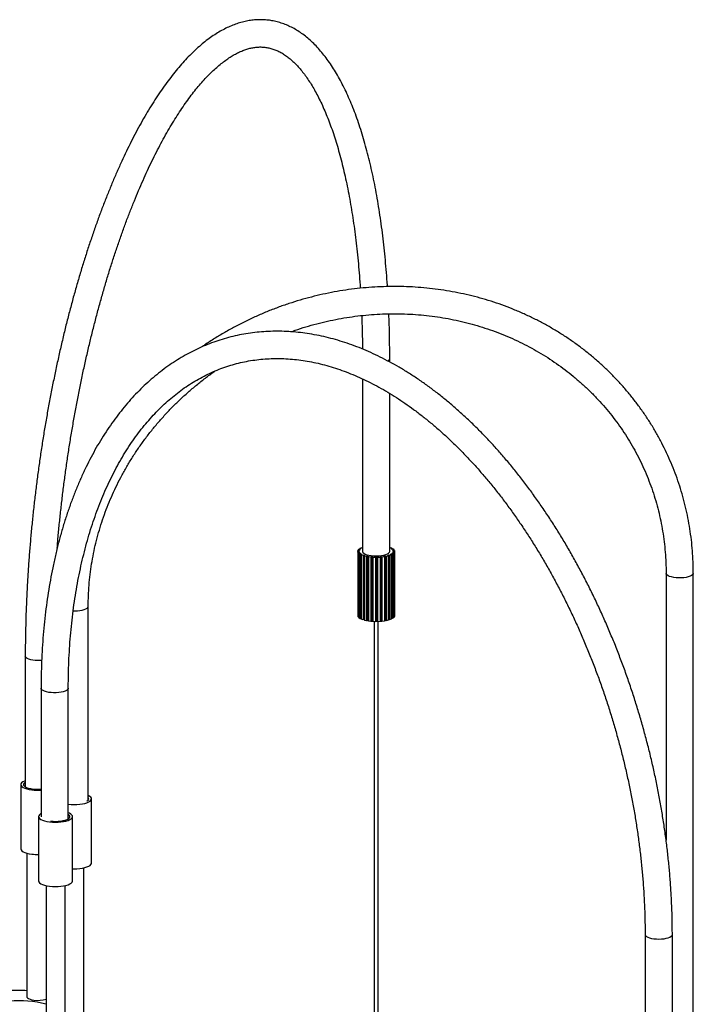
# Paper-space layout '_Dimétrica' of a CAD drawing. Header units: millimetres. Extents: x -745 to 498, y -217 to 1585.
# Tile 3 of 3: x 1 to 495, y 863 to 1585. Entities that reach past the tile are written whole.
import ezdxf

# ---------------------------------------------------------------- set-up
doc = ezdxf.new("R2010")
doc.units = ezdxf.units.MM

psp = doc.layouts.new('_Dimétrica')

# ---------------------------------------------------------------- linework, layer by layer
at = {"color": 7, "linetype": 'Continuous', "lineweight": 25}
for p, q in [((272.12, 1333.57), (272.12, 1336.14)), ((252.12, 1321.22), (252.12, 1194.72)), ((272.12, 1194.72), (272.12, 1310.5)), ((248.58, 1194.59), (248.68, 1195.26)), ((249.62, 1194.58), (248.58, 1194.59)), ((248.58, 1194.59), (248.58, 1147.45)), ((248.68, 1195.26), (249.72, 1195.24)), ((248.69, 1194.13), (249.71, 1194.2)), ((249.1, 1193.48), (248.69, 1194.13)), ((248.69, 1194.13), (248.69, 1146.99)), ((248.92, 1195.72), (249.51, 1196.36)), ((249.91, 1195.62), (248.92, 1195.72)), ((248.92, 1195.72), (248.92, 1195.26)), ((250.12, 1193.55), (249.1, 1193.48)), ((249.1, 1193.48), (249.1, 1146.34)), ((249.51, 1196.36), (250.5, 1196.26)), ((249.55, 1193.04), (250.49, 1193.19)), ((250.43, 1192.44), (249.55, 1193.04)), ((249.55, 1193.04), (249.55, 1145.89)), ((249.62, 1194.58), (249.62, 1194.19)), ((250.08, 1196.78), (251.13, 1197.35)), ((250.97, 1196.6), (250.08, 1196.78)), ((250.08, 1196.78), (250.08, 1196.3)), ((250.12, 1193.55), (250.12, 1193.13)), ((251.37, 1192.59), (250.43, 1192.44)), ((250.43, 1192.44), (250.43, 1145.3)), ((251.13, 1197.35), (252.02, 1197.17)), ((251.2, 1192.05), (251.99, 1192.27)), ((252.5, 1191.54), (251.2, 1192.05)), ((251.2, 1192.05), (251.2, 1144.91)), ((251.37, 1192.59), (251.37, 1192.09)), ((252, 1197.72), (252.12, 1197.75)), ((252.12, 1197.68), (252, 1197.72)), ((252, 1197.72), (252, 1197.17)), ((253.29, 1191.76), (252.5, 1191.54)), ((252.5, 1191.54), (252.5, 1144.4)), ((253.29, 1191.76), (253.29, 1144.62)), ((253.53, 1191.23), (254.13, 1191.51)), ((270.4, 1191.59), (271.02, 1191.32)), ((272.03, 1191.64), (271.21, 1191.86)), ((271.21, 1144.72), (271.21, 1191.86)), ((273.28, 1192.16), (272.03, 1191.64)), ((272.03, 1191.64), (272.03, 1144.5)), ((272.12, 1197.3), (272.85, 1197.46)), ((272.46, 1192.38), (273.28, 1192.16)), ((272.85, 1197.46), (273.95, 1196.91)), ((274.01, 1192.56), (273.06, 1192.7)), ((273.06, 1192.22), (273.06, 1192.7)), ((273.95, 1196.91), (273.08, 1196.72)), ((273.28, 1192.16), (273.28, 1145.02)), ((273.58, 1196.38), (274.56, 1196.49)), ((273.88, 1193.31), (274.83, 1193.17)), ((273.95, 1196.91), (273.95, 1196.42)), ((274.83, 1193.17), (274.01, 1192.56)), ((274.01, 1192.56), (274.01, 1145.42)), ((275.24, 1193.61), (274.22, 1193.67)), ((274.22, 1193.26), (274.22, 1193.67)), ((275.21, 1195.86), (274.23, 1195.74)), ((274.46, 1195.37), (275.5, 1195.4)), ((274.56, 1196.49), (275.21, 1195.86)), ((274.56, 1194.33), (275.59, 1194.27)), ((275.65, 1194.74), (274.62, 1194.71)), ((274.62, 1194.33), (274.62, 1194.71)), ((274.83, 1193.17), (274.83, 1146.03)), ((275.21, 1195.86), (275.21, 1195.39)), ((275.59, 1194.27), (275.24, 1193.61)), ((275.24, 1193.61), (275.24, 1146.47)), ((275.5, 1195.4), (275.65, 1194.74)), ((275.59, 1194.27), (275.59, 1147.13)), ((275.65, 1194.74), (275.65, 1147.6)), ((255.17, 1190.84), (253.53, 1191.23)), ((253.53, 1191.23), (253.53, 1144.09)), ((255.77, 1191.13), (255.17, 1190.84)), ((255.17, 1190.84), (255.17, 1143.7)), ((255.77, 1191.13), (255.77, 1143.99)), ((256.41, 1190.62), (256.78, 1190.95)), ((258.28, 1190.39), (256.41, 1190.62)), ((256.41, 1190.62), (256.41, 1143.48)), ((258.65, 1190.71), (258.28, 1190.39)), ((258.28, 1190.39), (258.28, 1143.25)), ((258.65, 1190.71), (258.65, 1143.57)), ((259.64, 1190.28), (259.75, 1190.62)), ((261.63, 1190.21), (259.64, 1190.28)), ((259.64, 1190.28), (259.64, 1143.14)), ((261.74, 1190.55), (261.63, 1190.21)), ((261.63, 1190.21), (261.63, 1143.07)), ((261.74, 1190.55), (261.74, 1143.41)), ((263.03, 1190.21), (262.88, 1190.56)), ((262.88, 1143.42), (262.88, 1190.56)), ((265.01, 1190.31), (263.03, 1190.21)), ((263.03, 1190.21), (263.03, 1143.07)), ((264.86, 1190.65), (265.01, 1190.31)), ((265.01, 1190.31), (265.01, 1143.17)), ((266.36, 1190.43), (265.96, 1190.75)), ((265.96, 1143.61), (265.96, 1190.75)), ((268.2, 1190.69), (266.36, 1190.43)), ((266.36, 1190.43), (266.36, 1143.29)), ((267.81, 1191.01), (268.2, 1190.69)), ((268.2, 1190.69), (268.2, 1143.54)), ((269.42, 1190.92), (268.8, 1191.19)), ((268.8, 1144.05), (268.8, 1191.19)), ((271.02, 1191.32), (269.42, 1190.92)), ((269.42, 1190.92), (269.42, 1143.78)), ((271.02, 1191.32), (271.02, 1144.18)), ((474.92, 1178.57), (474.92, 983.01)), ((494.92, 848.59), (494.92, 1178.57)), ((50.83, 1012.29), (50.83, 1154.34)), ((248.69, 1147.45), (248.58, 1147.45)), ((249.1, 1146.34), (248.69, 1146.99)), ((249.55, 1146.37), (249.1, 1146.34)), ((250.43, 1145.3), (249.55, 1145.89)), ((251.2, 1145.42), (250.43, 1145.3)), ((252.5, 1144.4), (251.2, 1144.91)), ((253.29, 1144.62), (252.5, 1144.4)), ((255.17, 1143.7), (253.53, 1144.09)), ((255.77, 1143.99), (255.17, 1143.7)), ((258.28, 1143.25), (256.41, 1143.48)), ((258.65, 1143.57), (258.28, 1143.25)), ((261.63, 1143.07), (259.64, 1143.14)), ((260.62, 1143.1), (260.62, 247.19)), ((261.74, 1143.41), (261.63, 1143.07)), ((263.03, 1143.07), (262.88, 1143.42)), ((265.01, 1143.17), (263.03, 1143.07)), ((263.62, 247.19), (263.62, 1143.1)), ((266.36, 1143.29), (265.96, 1143.61)), ((268.2, 1143.54), (266.36, 1143.29)), ((269.42, 1143.78), (268.8, 1144.05)), ((271.02, 1144.18), (269.42, 1143.78)), ((272.03, 1144.5), (271.21, 1144.72)), ((273.28, 1145.02), (272.03, 1144.5)), ((274.01, 1145.42), (273.28, 1145.53)), ((274.83, 1146.03), (274.01, 1145.42)), ((275.24, 1146.47), (274.83, 1146.5)), ((275.59, 1147.13), (275.24, 1146.47)), ((275.65, 1147.6), (275.59, 1147.59)), ((4.63, 1117.87), (4.63, 1022)), ((16.2, 1094.3), (16.2, 1000.02)), ((36.2, 998.6), (36.2, 1094.3)), ((1.32, 1023.69), (1.32, 976.55)), ((53.19, 966.06), (53.19, 1013.2)), ((14.37, 1000.2), (14.37, 953.06)), ((39.37, 953.06), (39.37, 1000.2)), ((5.82, 973.35), (5.82, 868.13)), ((47.69, 855.64), (47.69, 962.61)), ((19.87, 949.61), (19.87, 842.7)), ((33.87, 843.08), (33.87, 949.61)), ((459.53, 913.72), (459.53, 772.3)), ((479.53, 772.3), (479.53, 913.72))]:
    psp.add_line(p, q, dxfattribs=at)
at = {"color": 8, "linetype": 'Continuous', "lineweight": 25}
psp.add_line((16.34, 1093.76), (16.2, 1094.3), dxfattribs=at)
at = {"color": 7, "linetype": 'Continuous', "lineweight": 25, "flags": 128}
for points in [[(252.12, 1194.72), (252.14, 1194.49), (252.45, 1193.87), (253.1, 1193.27), (254.08, 1192.73), (255.36, 1192.26), (256.87, 1191.88), (258.58, 1191.6)], [(258.58, 1191.6), (260.41, 1191.43), (262.31, 1191.38), (264.2, 1191.46), (266.01, 1191.65), (267.68, 1191.95), (269.16, 1192.35), (270.37, 1192.83), (271.29, 1193.39), (271.88, 1193.99), (272.11, 1194.62), (272.12, 1194.72)], [(271.21, 1144.72), (271.12, 1144.68), (271.02, 1144.65)], [(4.63, 1026.52), (3.94, 1026.24), (2.79, 1025.65), (1.96, 1025), (1.46, 1024.31), (1.33, 1023.61), (1.55, 1022.9), (2.13, 1022.22), (3.04, 1021.59), (4.26, 1021.01), (5.76, 1020.51), (7.49, 1020.1), (9.41, 1019.8)], [(4.63, 1025.38), (4.39, 1025.23), (3.7, 1024.62), (3.36, 1023.99), (3.38, 1023.34), (3.75, 1022.71), (4.46, 1022.11), (5.5, 1021.56), (6.82, 1021.09), (8.37, 1020.7), (10.11, 1020.42)], [(36.27, 1009.3), (38.31, 1009.11), (40.42, 1009.04), (42.54, 1009.08), (44.6, 1009.24), (46.55, 1009.52), (48.33, 1009.9), (49.9, 1010.38), (51.19, 1010.94), (52.19, 1011.56), (52.85, 1012.24), (53.17, 1012.93), (53.12, 1013.64), (52.72, 1014.33), (51.97, 1015), (50.9, 1015.61), (50.83, 1015.64)], [(49.95, 1011.55), (50.13, 1011.67), (50.82, 1012.27), (51.16, 1012.91), (51.14, 1013.55), (50.83, 1014.11)], [(16.2, 1002.37), (15.83, 1002.16), (15, 1001.51), (14.51, 1000.82), (14.37, 1000.11), (14.6, 999.41), (15.17, 998.73), (16.08, 998.09), (17.31, 997.52), (18.81, 997.02), (20.54, 996.61), (22.45, 996.3)], [(22.45, 996.3), (24.49, 996.11), (26.6, 996.03), (28.71, 996.08), (30.78, 996.24), (32.73, 996.52), (34.51, 996.9), (36.07, 997.38), (37.37, 997.94), (38.36, 998.56), (39.03, 999.23), (39.34, 999.93), (39.3, 1000.64), (38.9, 1001.33), (38.15, 1001.99), (37.08, 1002.6), (36.2, 1002.97)], [(23.16, 996.93), (25.02, 996.75), (26.96, 996.7), (28.88, 996.76), (30.74, 996.95), (32.47, 997.24), (34.01, 997.63), (35.3, 998.11), (36.31, 998.66), (36.99, 999.27), (37.33, 999.9), (37.32, 1000.55), (36.94, 1001.18), (36.23, 1001.79), (36.2, 1001.8)], [(1.32, 976.55), (1.33, 976.47), (1.55, 975.76), (2.13, 975.08), (3.04, 974.45), (4.26, 973.87), (5.76, 973.37), (7.49, 972.96), (9.41, 972.66)], [(39.37, 961.92), (40.42, 961.9), (42.54, 961.94), (44.6, 962.1), (46.55, 962.38), (48.33, 962.76), (49.9, 963.24), (51.19, 963.8), (52.19, 964.42), (52.85, 965.1), (53.17, 965.79), (53.19, 966.06)], [(14.37, 953.06), (14.37, 952.97), (14.6, 952.27), (15.17, 951.59), (16.08, 950.95), (17.31, 950.37), (18.81, 949.87), (20.54, 949.47), (22.45, 949.16)], [(22.45, 949.16), (24.49, 948.97), (26.6, 948.89), (28.71, 948.94), (30.78, 949.1), (32.73, 949.38), (34.51, 949.76), (36.07, 950.24), (37.37, 950.8), (38.36, 951.42), (39.03, 952.09), (39.34, 952.79), (39.37, 953.06)], [(5.82, 868.13), (5.89, 867.79), (6.29, 867.23), (7.04, 866.71), (8.12, 866.26), (9.45, 865.9), (11, 865.64)]]:
    psp.add_lwpolyline(points, dxfattribs=at)
at = {"color": 8, "linetype": 'Continuous', "lineweight": 25, "flags": 128}
for points in [[(491.26, 1175.99), (489.68, 1175.64), (487.93, 1175.39), (486.07, 1175.26), (484.17, 1175.24), (482.29, 1175.35), (480.51, 1175.58), (478.9, 1175.91), (477.49, 1176.34), (476.36, 1176.85), (475.54, 1177.42), (475.05, 1178.03), (474.92, 1178.57)], [(494.92, 1178.57), (494.85, 1178.16), (494.44, 1177.54), (493.68, 1176.96), (492.61, 1176.43), (491.26, 1175.99)], [(39.76, 1151.03), (41.03, 1151.01), (42.92, 1151.08), (44.73, 1151.27), (46.4, 1151.57), (47.87, 1151.97), (49.09, 1152.46), (50.01, 1153.01), (50.59, 1153.62), (50.83, 1154.25), (50.83, 1154.34)], [(16.66, 1114.61), (15.77, 1114.56), (13.87, 1114.55), (12, 1114.66), (10.22, 1114.88), (8.6, 1115.21), (7.2, 1115.64), (6.07, 1116.15), (5.24, 1116.72), (4.76, 1117.33), (4.63, 1117.87)], [(36.2, 1094.3), (36.13, 1093.89), (35.72, 1093.27), (34.96, 1092.69), (33.89, 1092.17), (32.54, 1091.72), (30.96, 1091.37), (29.21, 1091.12), (27.35, 1090.99), (25.45, 1090.97), (23.57, 1091.08), (21.8, 1091.31), (20.18, 1091.64), (18.78, 1092.07), (17.64, 1092.58), (16.82, 1093.15), (16.34, 1093.76)], [(459.53, 913.72), (459.55, 913.5), (459.85, 912.87), (460.51, 912.28), (461.49, 911.74), (462.77, 911.27), (464.28, 910.88), (465.99, 910.61)], [(465.99, 910.61), (467.82, 910.44), (469.72, 910.39), (471.61, 910.46), (473.42, 910.65), (475.09, 910.95), (476.57, 911.36), (477.78, 911.84), (478.7, 912.4), (479.29, 913), (479.52, 913.63), (479.53, 913.72)]]:
    psp.add_lwpolyline(points, dxfattribs=at)
at = {"color": 8, "linetype": 'Continuous', "lineweight": 25}
psp.add_arc((269.94, 1336.48), 2.2, 287.90454, 351.09265, dxfattribs=at)
at = {"color": 7, "linetype": 'Continuous', "lineweight": 25}
for centre, radius, start, end in [((251.11, 1194.73), 1.5, 185.81616, 200.72541), ((251.5, 1194.55), 1.91, 146.02242, 158.68259), ((252.71, 1195.84), 3.46, 221.49731, 230.02051), ((253.71, 1192.4), 5.02, 123.10242, 129.75863), ((255.63, 1200.22), 8.74, 240.79198, 245.38839), ((258.73, 1208.19), 17.3, 251.6663, 254.58218), ((265.86, 1207.05), 16.11, 286.36989, 289.42772), ((269, 1199.46), 7.89, 296.07804, 301.00091), ((270.16, 1191.89), 5.65, 52.68564, 58.83888), ((271.81, 1195.56), 3.06, 312.65591, 321.91793), ((272.54, 1194.44), 2.13, 25.94707, 37.73411), ((273.18, 1194.72), 1.43, 344.25093, 359.61559), ((260.98, 1217.7), 27.08, 258.90764, 261.07015), ((261.98, 1225.34), 34.79, 264.50785, 266.33795), ((262.12, 1228.02), 37.47, 269.42755, 271.16929), ((262.32, 1224.61), 34.06, 274.28056, 276.13677), ((263.46, 1216.55), 25.91, 279.64941, 281.8768), ((258.38, 1159.94), 16.14, 251.6214, 252.53312), ((260.88, 1170.03), 26.54, 258.89592, 260.29815), ((261.98, 1178.2), 34.79, 264.50785, 266.33795), ((262.12, 1180.88), 37.47, 269.42755, 271.16929), ((262.32, 1177.47), 34.06, 274.28056, 276.13677), ((263.59, 1168.78), 25.27, 280.52415, 281.89173), ((13.84, 1056.02), 36.5, 263.02812, 273.72068), ((13.83, 1050.85), 30.65, 263.02656, 274.43386), ((13.81, 1008.5), 36.11, 262.99557, 270.8886), ((0, 715.72), 156.91, 87.8731, 92.49337), ((0.14, 787.82), 77.36, 75.22104, 95.16258), ((13.84, 884.96), 19.53, 261.63682, 287.99351)]:
    psp.add_arc(centre, radius, start, end, dxfattribs=at)
for points, knots in [([(270.45, 1388.84), (270.43, 1389.18), (270.22, 1392.68), (269.72, 1399.19), (268.94, 1408.36), (268.03, 1417.36), (267.01, 1426.2), (265.89, 1434.86), (264.65, 1443.35), (263.3, 1451.66), (261.85, 1459.77), (260.28, 1467.69), (258.6, 1475.4), (256.82, 1482.9), (254.93, 1490.18), (252.93, 1497.25), (250.83, 1504.08), (248.62, 1510.68), (246.3, 1517.04), (243.87, 1523.16), (241.34, 1529.03), (238.7, 1534.64), (235.95, 1540), (233.1, 1545.08), (230.13, 1549.89), (227.06, 1554.42), (223.89, 1558.66), (220.61, 1562.6), (217.23, 1566.23), (213.76, 1569.55), (210.21, 1572.54), (206.59, 1575.2), (202.9, 1577.52), (199.15, 1579.51), (195.35, 1581.17), (191.52, 1582.5), (187.66, 1583.5), (183.76, 1584.18), (179.84, 1584.55), (175.89, 1584.6), (171.93, 1584.34), (167.94, 1583.76), (163.93, 1582.87), (159.9, 1581.67), (155.85, 1580.14), (151.78, 1578.29), (147.7, 1576.12), (143.61, 1573.62), (139.51, 1570.79), (135.43, 1567.65), (131.35, 1564.18), (127.29, 1560.41), (123.26, 1556.33), (119.26, 1551.96), (115.29, 1547.3), (111.36, 1542.36), (107.47, 1537.15), (103.62, 1531.67), (99.82, 1525.92), (96.05, 1519.92), (92.34, 1513.68), (88.67, 1507.18), (85.06, 1500.45), (81.5, 1493.48), (77.99, 1486.29), (74.53, 1478.88), (71.14, 1471.25), (67.8, 1463.41), (64.53, 1455.37), (61.32, 1447.13), (58.18, 1438.71), (55.11, 1430.1), (52.11, 1421.32), (49.19, 1412.37), (46.33, 1403.27), (43.56, 1394.01), (40.87, 1384.61), (38.26, 1375.07), (35.73, 1365.4), (33.29, 1355.62), (30.94, 1345.73), (28.68, 1335.73), (26.51, 1325.64), (24.43, 1315.46), (22.45, 1305.21), (20.56, 1294.89), (18.78, 1284.51), (17.09, 1274.09), (15.51, 1263.62), (14.03, 1253.12), (12.65, 1242.6), (11.38, 1232.07), (10.22, 1221.53), (9.16, 1211), (8.21, 1200.48), (7.37, 1189.99), (6.64, 1179.53), (6.02, 1169.11), (5.52, 1158.74), (5.12, 1148.43), (4.84, 1138.19), (4.66, 1127.99), (4.64, 1121.26), (4.63, 1117.87)], [0, 0, 0, 0, 0.00109, 0.011139, 0.021192, 0.03125, 0.041314, 0.051384, 0.061462, 0.071547, 0.08164, 0.091742, 0.101854, 0.111976, 0.12211, 0.132257, 0.142416, 0.15259, 0.162778, 0.17298, 0.183198, 0.193429, 0.203672, 0.213923, 0.224178, 0.234425, 0.244653, 0.254846, 0.264986, 0.275052, 0.285021, 0.294874, 0.304597, 0.314185, 0.32364, 0.332976, 0.342216, 0.351389, 0.360527, 0.36966, 0.378817, 0.388031, 0.39733, 0.406737, 0.416268, 0.42593, 0.435719, 0.445627, 0.455636, 0.465727, 0.475881, 0.486077, 0.496299, 0.506535, 0.516773, 0.527006, 0.537229, 0.54744, 0.557638, 0.567822, 0.577992, 0.588148, 0.598292, 0.608424, 0.618544, 0.628654, 0.638754, 0.648846, 0.658929, 0.669004, 0.679073, 0.689136, 0.699192, 0.709244, 0.719291, 0.729334, 0.739372, 0.749408, 0.75944, 0.769469, 0.779496, 0.789521, 0.799543, 0.809564, 0.819583, 0.829601, 0.839618, 0.849634, 0.85965, 0.869665, 0.879679, 0.889694, 0.899709, 0.909724, 0.919739, 0.929755, 0.939772, 0.94979, 0.959809, 0.969829, 0.979852, 0.989876, 1, 1, 1, 1]), ([(28, 1196.83), (28.21, 1199.27), (28.7, 1205.14), (29.6, 1214.47), (30.69, 1224.82), (31.89, 1235.16), (33.19, 1245.5), (34.59, 1255.83), (36.1, 1266.12), (37.71, 1276.38), (39.42, 1286.59), (41.22, 1296.74), (43.12, 1306.83), (45.11, 1316.84), (47.19, 1326.77), (49.37, 1336.61), (51.63, 1346.34), (53.97, 1355.95), (56.4, 1365.45), (58.91, 1374.82), (61.5, 1384.04), (64.16, 1393.12), (66.89, 1402.04), (69.7, 1410.79), (72.57, 1419.38), (75.5, 1427.78), (78.5, 1435.99), (81.55, 1444), (84.66, 1451.8), (87.81, 1459.39), (91.02, 1466.77), (94.27, 1473.91), (97.55, 1480.82), (100.87, 1487.48), (104.23, 1493.9), (107.61, 1500.07), (111.01, 1505.97), (114.43, 1511.61), (117.86, 1516.98), (121.3, 1522.07), (124.74, 1526.88), (128.18, 1531.41), (131.62, 1535.64), (135.03, 1539.59), (138.43, 1543.25), (141.8, 1546.61), (145.14, 1549.67), (148.45, 1552.44), (151.71, 1554.92), (154.92, 1557.1), (158.08, 1559), (161.19, 1560.62), (164.25, 1561.95), (167.26, 1563.02), (170.23, 1563.81), (173.17, 1564.34), (176.1, 1564.59), (179.04, 1564.56), (181.99, 1564.23), (184.93, 1563.58), (187.85, 1562.63), (190.72, 1561.36), (193.54, 1559.81), (196.3, 1557.97), (199.01, 1555.86), (201.68, 1553.46), (204.32, 1550.79), (206.91, 1547.83), (209.47, 1544.59), (211.99, 1541.05), (214.47, 1537.23), (216.9, 1533.12), (219.28, 1528.72), (221.61, 1524.04), (223.87, 1519.08), (226.08, 1513.83), (228.21, 1508.32), (230.27, 1502.53), (232.26, 1496.48), (234.16, 1490.17), (235.99, 1483.61), (237.73, 1476.8), (239.37, 1469.75), (240.93, 1462.47), (242.4, 1454.96), (243.77, 1447.24), (245.04, 1439.31), (246.21, 1431.17), (247.27, 1422.84), (248.24, 1414.32), (249.1, 1405.63), (249.85, 1396.76), (250.31, 1390.74), (250.49, 1387.65), (250.49, 1387.61)], [0, 0, 0, 0, 0.0078111, 0.0188312, 0.029852, 0.0408733, 0.0518948, 0.0629164, 0.0739378, 0.0849587, 0.095979, 0.1069984, 0.1180167, 0.1290336, 0.140049, 0.1510625, 0.162074, 0.1730831, 0.1840895, 0.1950929, 0.2060929, 0.2170893, 0.2280817, 0.2390695, 0.2500524, 0.2610299, 0.2720014, 0.2829665, 0.2939244, 0.3048745, 0.3158162, 0.3267486, 0.337671, 0.3485825, 0.3594821, 0.3703689, 0.381242, 0.3921004, 0.4029432, 0.4137695, 0.4245787, 0.4353705, 0.4461448, 0.4569024, 0.4676448, 0.4783748, 0.4890971, 0.4998178, 0.510544, 0.5212884, 0.5320686, 0.5429085, 0.5538398, 0.5649031, 0.5761481, 0.5876318, 0.5994091, 0.6115114, 0.623909, 0.6364733, 0.648929, 0.6610994, 0.6729294, 0.6844473, 0.6957139, 0.7067921, 0.717736, 0.7285882, 0.7393812, 0.750139, 0.7608791, 0.771614, 0.7823503, 0.7930941, 0.8038499, 0.8146204, 0.825407, 0.8362104, 0.8470306, 0.8578672, 0.8687197, 0.8795871, 0.8904687, 0.9013634, 0.9122704, 0.9231888, 0.9341175, 0.9450559, 0.9560032, 0.9669585, 0.9779212, 0.9888907, 0.9998664, 1, 1, 1, 1]), ([(494.92, 1178.57), (494.91, 1180.03), (494.89, 1184.21), (494.6, 1191.09), (493.97, 1199.18), (493.02, 1207.23), (491.77, 1215.23), (490.2, 1223.15), (488.33, 1231.01), (486.16, 1238.77), (483.69, 1246.44), (480.92, 1254), (477.85, 1261.44), (474.5, 1268.75), (470.86, 1275.93), (466.95, 1282.96), (462.76, 1289.83), (458.3, 1296.54), (453.58, 1303.07), (448.6, 1309.42), (443.37, 1315.57), (437.9, 1321.53), (432.2, 1327.27), (426.27, 1332.8), (420.11, 1338.11), (413.75, 1343.19), (407.18, 1348.03), (400.42, 1352.62), (393.47, 1356.97), (386.35, 1361.05), (379.06, 1364.88), (371.62, 1368.44), (364.02, 1371.73), (356.29, 1374.74), (348.44, 1377.48), (340.47, 1379.92), (332.39, 1382.09), (324.22, 1383.96), (315.97, 1385.54), (307.65, 1386.82), (299.26, 1387.81), (290.83, 1388.5), (282.36, 1388.89), (273.86, 1388.98), (265.35, 1388.77), (256.83, 1388.26), (248.32, 1387.45), (239.83, 1386.35), (231.37, 1384.95), (222.96, 1383.25), (214.6, 1381.26), (206.3, 1378.99), (198.08, 1376.42), (189.94, 1373.58), (181.91, 1370.45), (173.98, 1367.06), (166.17, 1363.39), (158.49, 1359.45), (150.95, 1355.26), (143.58, 1350.8), (138.02, 1347.25), (134.99, 1345.11), (134.3, 1344.62)], [0, 0, 0, 0, 0.009147, 0.026128, 0.043108, 0.060085, 0.077059, 0.094031, 0.111002, 0.12797, 0.144937, 0.161902, 0.178866, 0.19583, 0.212793, 0.229756, 0.246719, 0.263682, 0.280646, 0.297611, 0.314577, 0.331544, 0.348514, 0.365485, 0.382458, 0.399434, 0.416413, 0.433394, 0.450377, 0.467364, 0.484353, 0.501345, 0.51834, 0.535338, 0.552339, 0.569342, 0.586348, 0.603357, 0.620368, 0.637382, 0.654398, 0.671416, 0.688436, 0.705458, 0.722482, 0.739507, 0.756534, 0.773562, 0.790592, 0.807623, 0.824655, 0.841688, 0.858721, 0.875755, 0.89279, 0.909826, 0.926861, 0.943897, 0.960933, 0.977969, 0.995005, 1, 1, 1, 1]), ([(199.62, 1355.72), (200.66, 1356.1), (204.29, 1357.42), (210.58, 1359.39), (218.48, 1361.61), (226.45, 1363.54), (234.47, 1365.18), (242.54, 1366.53), (250.63, 1367.59), (258.75, 1368.35), (266.86, 1368.81), (274.98, 1368.98), (283.07, 1368.85), (291.14, 1368.43), (299.16, 1367.71), (307.13, 1366.69), (315.03, 1365.39), (322.86, 1363.79), (330.61, 1361.9), (338.25, 1359.72), (345.78, 1357.26), (353.19, 1354.53), (360.47, 1351.51), (367.61, 1348.23), (374.59, 1344.68), (381.41, 1340.87), (388.06, 1336.8), (394.52, 1332.48), (400.79, 1327.92), (406.86, 1323.12), (412.72, 1318.09), (418.36, 1312.83), (423.77, 1307.37), (428.95, 1301.69), (433.88, 1295.82), (438.56, 1289.75), (442.98, 1283.51), (447.14, 1277.09), (451.03, 1270.51), (454.65, 1263.78), (457.98, 1256.9), (461.02, 1249.89), (463.78, 1242.76), (466.23, 1235.51), (468.39, 1228.16), (470.25, 1220.73), (471.81, 1213.21), (473.05, 1205.62), (473.99, 1197.98), (474.61, 1190.29), (474.89, 1183.82), (474.92, 1179.9), (474.92, 1178.57)], [0, 0, 0, 0, 0.008288, 0.028672, 0.049057, 0.069442, 0.089828, 0.110215, 0.130603, 0.150992, 0.171383, 0.191775, 0.21217, 0.232566, 0.252965, 0.273366, 0.29377, 0.314177, 0.334588, 0.355001, 0.375419, 0.39584, 0.416265, 0.436694, 0.457128, 0.477565, 0.498008, 0.518454, 0.538906, 0.559361, 0.579821, 0.600286, 0.620754, 0.641226, 0.661701, 0.68218, 0.702662, 0.723146, 0.743632, 0.764119, 0.784607, 0.805096, 0.825585, 0.846073, 0.866559, 0.887044, 0.907527, 0.928008, 0.948485, 0.968959, 0.98943, 1, 1, 1, 1]), ([(251.52, 1367.62), (251.61, 1365.01), (251.82, 1359.26), (252.01, 1351.06), (252.06, 1345.44), (252.08, 1343.06)], [0, 0, 0, 0, 0.323257, 0.7129506, 1, 1, 1, 1]), ([(272.12, 1336.14), (272.11, 1337.89), (272.1, 1342.99), (272, 1351.34), (271.8, 1360.5), (271.58, 1366.29), (271.48, 1368.86)], [0, 0, 0, 0, 0.158343, 0.459374, 0.760481, 1, 1, 1, 1]), ([(479.53, 913.72), (479.52, 915.5), (479.5, 920.64), (479.32, 929.21), (478.91, 939.44), (478.3, 949.72), (477.48, 960.05), (476.47, 970.41), (475.25, 980.81), (473.84, 991.23), (472.23, 1001.65), (470.43, 1012.08), (468.43, 1022.5), (466.24, 1032.9), (463.86, 1043.28), (461.29, 1053.63), (458.53, 1063.93), (455.6, 1074.17), (452.48, 1084.36), (449.18, 1094.48), (445.71, 1104.52), (442.06, 1114.47), (438.25, 1124.33), (434.27, 1134.08), (430.12, 1143.72), (425.82, 1153.23), (421.36, 1162.62), (416.75, 1171.87), (411.99, 1180.97), (407.09, 1189.92), (402.05, 1198.71), (396.87, 1207.33), (391.56, 1215.78), (386.12, 1224.03), (380.56, 1232.1), (374.89, 1239.97), (369.09, 1247.63), (363.19, 1255.08), (357.19, 1262.32), (351.09, 1269.32), (344.89, 1276.1), (338.6, 1282.63), (332.23, 1288.92), (325.78, 1294.97), (319.26, 1300.75), (312.68, 1306.28), (306.03, 1311.53), (299.32, 1316.52), (292.56, 1321.23), (285.77, 1325.66), (278.93, 1329.8), (272.06, 1333.65), (265.17, 1337.21), (258.25, 1340.47), (251.33, 1343.43), (244.4, 1346.09), (237.47, 1348.44), (230.56, 1350.48), (223.65, 1352.21), (216.77, 1353.63), (209.92, 1354.73), (203.11, 1355.53), (196.34, 1356.01), (189.62, 1356.18), (182.95, 1356.03), (176.34, 1355.58), (169.81, 1354.81), (163.34, 1353.74), (156.95, 1352.36), (150.64, 1350.67), (144.42, 1348.68), (138.3, 1346.39), (132.27, 1343.8), (126.34, 1340.91), (120.52, 1337.73), (114.81, 1334.25), (109.21, 1330.48), (103.74, 1326.42), (98.39, 1322.08), (93.18, 1317.45), (88.1, 1312.55), (83.16, 1307.37), (78.36, 1301.92), (73.72, 1296.2), (69.23, 1290.22), (64.9, 1283.99), (60.74, 1277.51), (56.74, 1270.78), (52.91, 1263.82), (49.26, 1256.63), (45.79, 1249.21), (42.5, 1241.58), (39.39, 1233.74), (36.47, 1225.7), (33.74, 1217.47), (31.2, 1209.04), (28.85, 1200.44), (26.7, 1191.67), (24.74, 1182.73), (22.99, 1173.64), (21.43, 1164.41), (20.07, 1155.03), (18.92, 1145.53), (17.96, 1135.9), (17.21, 1126.15), (16.66, 1116.31), (16.32, 1106.54), (16.21, 1099.18), (16.21, 1095.15), (16.2, 1094.3)], [0, 0, 0, 0, 0.0050134, 0.0145124, 0.02401, 0.0335063, 0.0430013, 0.0524951, 0.0619879, 0.0714796, 0.0809705, 0.0904607, 0.0999503, 0.1094393, 0.118928, 0.1284165, 0.1379049, 0.1473933, 0.1568817, 0.1663705, 0.1758595, 0.1853491, 0.1948393, 0.2043302, 0.2138219, 0.2233147, 0.2328085, 0.2423036, 0.2517999, 0.2612978, 0.2707971, 0.2802981, 0.2898008, 0.2993054, 0.3088117, 0.3183199, 0.32783, 0.337342, 0.3468559, 0.3563715, 0.3658887, 0.3754074, 0.3849274, 0.3944482, 0.4039696, 0.4134909, 0.4230115, 0.4325307, 0.4420476, 0.4515613, 0.4610707, 0.4705746, 0.4800717, 0.4895606, 0.4990398, 0.5085077, 0.5179628, 0.5274038, 0.5368293, 0.5462382, 0.5556296, 0.5650032, 0.5743589, 0.5836972, 0.5930188, 0.6023254, 0.6116187, 0.6209012, 0.6301756, 0.639445, 0.6487124, 0.6579804, 0.6672518, 0.6765298, 0.6858173, 0.6951167, 0.7044302, 0.7137592, 0.7231049, 0.7324679, 0.7418483, 0.7512459, 0.76066, 0.7700897, 0.7795337, 0.7889908, 0.7984594, 0.8079382, 0.8174257, 0.8269205, 0.8364213, 0.8459269, 0.8554362, 0.8649482, 0.8744621, 0.8839772, 0.8934927, 0.9030081, 0.9125229, 0.9220369, 0.9315497, 0.9410611, 0.9505711, 0.9600795, 0.9695862, 0.9790913, 0.9885948, 0.9975965, 1, 1, 1, 1]), ([(36.2, 1094.3), (36.21, 1096), (36.23, 1100.94), (36.4, 1109.06), (36.8, 1118.6), (37.39, 1128.04), (38.18, 1137.36), (39.16, 1146.56), (40.34, 1155.62), (41.71, 1164.53), (43.26, 1173.3), (45.01, 1181.9), (46.94, 1190.34), (49.05, 1198.6), (51.35, 1206.68), (53.82, 1214.57), (56.47, 1222.26), (59.29, 1229.75), (62.28, 1237.02), (65.43, 1244.08), (68.75, 1250.91), (72.23, 1257.52), (75.87, 1263.89), (79.66, 1270.02), (83.6, 1275.9), (87.68, 1281.54), (91.91, 1286.92), (96.27, 1292.04), (100.77, 1296.9), (105.4, 1301.5), (110.17, 1305.82), (115.05, 1309.88), (120.06, 1313.65), (125.19, 1317.15), (130.43, 1320.36), (135.79, 1323.29), (141.26, 1325.92), (146.82, 1328.26), (152.49, 1330.3), (158.25, 1332.04), (164.1, 1333.48), (170.03, 1334.61), (176.03, 1335.44), (182.09, 1335.96), (188.22, 1336.17), (194.4, 1336.07), (200.62, 1335.67), (206.89, 1334.96), (213.19, 1333.95), (219.52, 1332.63), (225.88, 1331.02), (232.25, 1329.11), (238.64, 1326.9), (245.03, 1324.39), (251.44, 1321.6), (257.83, 1318.51), (264.23, 1315.14), (270.61, 1311.49), (276.97, 1307.55), (283.31, 1303.33), (289.62, 1298.84), (295.89, 1294.08), (302.13, 1289.05), (308.32, 1283.76), (314.46, 1278.21), (320.54, 1272.4), (326.55, 1266.35), (332.5, 1260.05), (338.37, 1253.51), (344.16, 1246.74), (349.86, 1239.74), (355.47, 1232.53), (360.98, 1225.1), (366.39, 1217.46), (371.69, 1209.63), (376.88, 1201.6), (381.95, 1193.39), (386.89, 1184.99), (391.7, 1176.43), (396.39, 1167.71), (400.93, 1158.83), (405.33, 1149.81), (409.58, 1140.65), (413.69, 1131.37), (417.64, 1121.96), (421.43, 1112.44), (425.05, 1102.82), (428.51, 1093.11), (431.81, 1083.31), (434.93, 1073.44), (437.87, 1063.51), (440.64, 1053.51), (443.23, 1043.47), (445.63, 1033.4), (447.85, 1023.3), (449.88, 1013.18), (451.72, 1003.05), (453.37, 992.92), (454.83, 982.8), (456.09, 972.71), (457.16, 962.64), (458.03, 952.61), (458.71, 942.63), (459.19, 932.71), (459.47, 923.07), (459.51, 916.77), (459.53, 913.72)], [0, 0, 0, 0, 0.00505, 0.01467, 0.024288, 0.033904, 0.043519, 0.053131, 0.062741, 0.072349, 0.081955, 0.091559, 0.101161, 0.110762, 0.120361, 0.12996, 0.139558, 0.149156, 0.158755, 0.168355, 0.177957, 0.187562, 0.197173, 0.206789, 0.216412, 0.226045, 0.235689, 0.245347, 0.255019, 0.264709, 0.274419, 0.28415, 0.293904, 0.303681, 0.313484, 0.32331, 0.333158, 0.343027, 0.352913, 0.36281, 0.372715, 0.382621, 0.39252, 0.402408, 0.412281, 0.422134, 0.431965, 0.441772, 0.451556, 0.461316, 0.471054, 0.48077, 0.490467, 0.500146, 0.50981, 0.519461, 0.529101, 0.538732, 0.548355, 0.557972, 0.567584, 0.577193, 0.586799, 0.596404, 0.606008, 0.615612, 0.625216, 0.634821, 0.644427, 0.654034, 0.663643, 0.673253, 0.682866, 0.69248, 0.702096, 0.711713, 0.721333, 0.730954, 0.740578, 0.750202, 0.759829, 0.769456, 0.779086, 0.788716, 0.798347, 0.80798, 0.817613, 0.827247, 0.836881, 0.846516, 0.856151, 0.865786, 0.875422, 0.885057, 0.894692, 0.904326, 0.91396, 0.923594, 0.933226, 0.942857, 0.952488, 0.962117, 0.971744, 0.981371, 0.990995, 1, 1, 1, 1]), ([(50.83, 1154.34), (50.84, 1155.67), (50.87, 1159.57), (51.14, 1166.07), (51.76, 1173.83), (52.7, 1181.58), (53.94, 1189.31), (55.49, 1197), (57.35, 1204.64), (59.51, 1212.23), (61.96, 1219.75), (64.71, 1227.2), (67.75, 1234.55), (71.08, 1241.8), (74.68, 1248.95), (78.57, 1255.97), (82.72, 1262.86), (87.14, 1269.61), (91.81, 1276.21), (96.74, 1282.64), (101.91, 1288.91), (107.31, 1294.99), (112.94, 1300.89), (118.79, 1306.59), (124.86, 1312.09), (131.13, 1317.36), (137.47, 1322.36), (141.82, 1325.47), (143.94, 1326.99)], [0, 0, 0, 0, 0.0202058, 0.0595525, 0.0988952, 0.1382297, 0.1775559, 0.2168737, 0.2561832, 0.2954844, 0.3347776, 0.3740629, 0.4133407, 0.4526112, 0.4918746, 0.5311315, 0.5703821, 0.6096268, 0.648866, 0.6881001, 0.7273295, 0.7665545, 0.8057755, 0.8449929, 0.8842071, 0.9234183, 0.962627, 1, 1, 1, 1])]:
    psp.add_open_spline(points, degree=3, knots=knots, dxfattribs=at)

doc.saveas('drawing.dxf')
